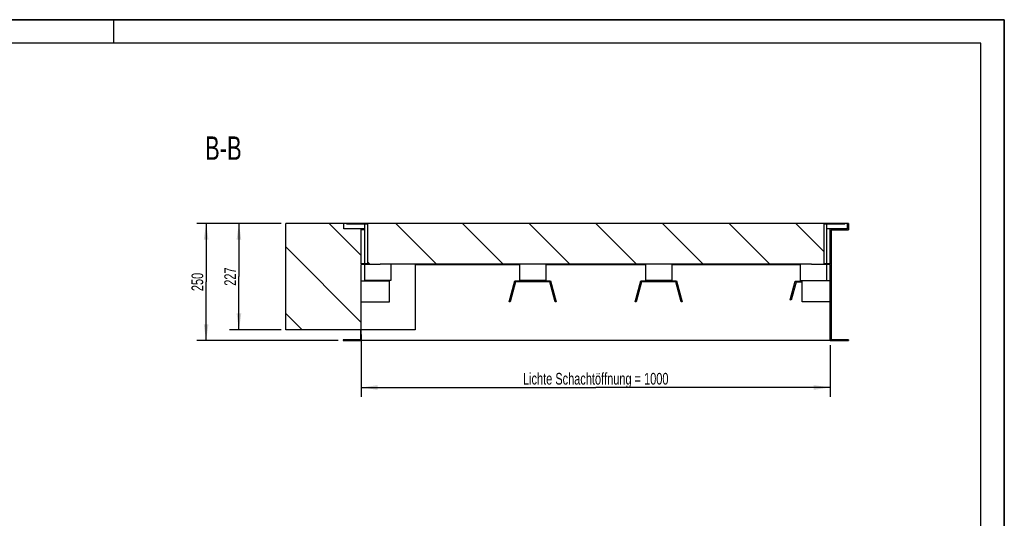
# Model space of a CAD drawing. Header units: millimetres. Extents: x 0 to 4200, y 0 to 2970.
# Tile 5 of 5: x 2100 to 4200, y 1907 to 2970. Entities that reach past the tile are written whole.
import ezdxf

# ---------------------------------------------------------------- set-up
doc = ezdxf.new("R2010")
doc.units = ezdxf.units.MM
doc.header["$LTSCALE"] = 231
doc.layers.get('0').update_dxf_attribs({"linetype": 'CONTINUOUS'})
for name, color, linetype in [('_2D-BEM', 7, 'CONTINUOUS'), ('_ACHSEN', 7, 'CONTINUOUS'), ('_ZEICHNUNGSELEM', 7, 'CONTINUOUS')]:
    doc.layers.add(name, color=color, linetype=linetype)
doc.styles.get("Standard").update_dxf_attribs({"font": 'txt', "width": 0.7})
doc.dimstyles.new('DIMSTYLE_1', dxfattribs={"dimtxt": 25, "dimasz": 35, "dimexe": 2, "dimexo": 1, "dimtad": 1, "dimdec": 1, "dimtxsty": 'Standard', "dimblk": '_FILLED', "dimblk1": '_FILLED', "dimblk2": '_FILLED', "dimcen": 0.09, "dimadec": 1, "dimazin": 2, "dimtp": 0.8, "dimtm": 0.8, "dimtfac": 1, "dimtdec": 1, "dimtofl": 0, "dimtmove": 0, "dimatfit": 3, "dimldrblk": '_FILLED', "dimfxl": 1, "dimtolj": 1, "dimarcsym": 0})
doc.dimstyles.new('DIMSTYLE_2', dxfattribs={"dimtxt": 25, "dimasz": 35, "dimexe": 2, "dimexo": 1, "dimtad": 1, "dimdec": 1, "dimtxsty": 'Standard', "dimblk": '_FILLED', "dimblk1": '_FILLED', "dimblk2": '_FILLED', "dimcen": 0.09, "dimadec": 1, "dimazin": 2, "dimtp": 0.5, "dimtm": 0.5, "dimtfac": 1, "dimtdec": 1, "dimtofl": 0, "dimtmove": 0, "dimatfit": 3, "dimldrblk": '_FILLED', "dimfxl": 1, "dimtolj": 1, "dimarcsym": 0})

# ---------------------------------------------------------------- blocks, each defined once
blk = doc.blocks.new('_FILLED')
at = {"color": 0, "linetype": 'ByBlock'}
blk.add_solid([(0, 0), (-1, 0.143), (-1, -0.143)], dxfattribs=at)
blk = doc.blocks.new('*D3')
at = {"layer": '_2D-BEM', "color": 2, "linetype": 'Continuous', "transparency": 16777216}
for p, q in [((2828.6, 2298.7), (2828.6, 2165.7)), ((3828.6, 2275.7), (3828.6, 2165.7)), ((2828.6, 2185.7), (3328.6, 2185.7)), ((3828.6, 2185.7), (3328.6, 2185.7))]:
    blk.add_line(p, q, dxfattribs=at)
at = {"layer": '_2D-BEM', "color": 2, "linetype": 'Continuous', "transparency": 16777216, "xscale": 35, "yscale": 35, "zscale": 35, "rotation": 180}
blk.add_blockref('_FILLED', (2828.6, 2185.7), dxfattribs=at)
at = {"layer": '_2D-BEM', "color": 2, "linetype": 'Continuous', "transparency": 16777216, "xscale": 35, "yscale": 35, "zscale": 35}
blk.add_blockref('_FILLED', (3828.6, 2185.7), dxfattribs=at)
at = {"layer": '_2D-BEM', "color": 2, "linetype": 'Continuous', "transparency": 16777216, "insert": (3328.6, 2216.9), "char_height": 25, "width": 723.571, "attachment_point": 2, "line_spacing_factor": 0.9}
blk.add_mtext('Lichte Schachtöffnung = 1000', dxfattribs=at)
blk = doc.blocks.new('*D4')
at = {"layer": '_2D-BEM', "color": 2, "linetype": 'Continuous', "transparency": 16777216}
for p, q in [((2657.6, 2535.7), (2477.6, 2535.7)), ((2497.6, 2535.7), (2497.6, 2410.7)), ((2497.6, 2285.7), (2497.6, 2410.7)), ((2779.6, 2285.7), (2477.6, 2285.7))]:
    blk.add_line(p, q, dxfattribs=at)
at = {"layer": '_2D-BEM', "color": 2, "linetype": 'Continuous', "transparency": 16777216, "xscale": 35, "yscale": 35, "zscale": 35}
for p, rotation in [((2497.6, 2535.7), 90), ((2497.6, 2285.7), 270)]:
    blk.add_blockref('_FILLED', p, dxfattribs=dict(at, rotation=rotation))
at = {"layer": '_2D-BEM', "color": 2, "linetype": 'Continuous', "transparency": 16777216, "insert": (2466.4, 2410.7), "char_height": 25, "width": 85.714, "attachment_point": 2, "rotation": 90, "line_spacing_factor": 0.9}
blk.add_mtext('250', dxfattribs=at)
blk = doc.blocks.new('*D5')
at = {"layer": '_2D-BEM', "color": 2, "linetype": 'Continuous', "transparency": 16777216}
for p, q in [((2657.6, 2535.7), (2547.6, 2535.7)), ((2567.6, 2535.7), (2567.6, 2422.2)), ((2567.6, 2308.7), (2567.6, 2422.2)), ((2657.6, 2308.7), (2547.6, 2308.7))]:
    blk.add_line(p, q, dxfattribs=at)
at = {"layer": '_2D-BEM', "color": 2, "linetype": 'Continuous', "transparency": 16777216, "xscale": 35, "yscale": 35, "zscale": 35}
for p, rotation in [((2567.6, 2535.7), 90), ((2567.6, 2308.7), 270)]:
    blk.add_blockref('_FILLED', p, dxfattribs=dict(at, rotation=rotation))
at = {"layer": '_2D-BEM', "color": 2, "linetype": 'Continuous', "transparency": 16777216, "insert": (2536.4, 2422.2), "char_height": 25, "width": 88.393, "attachment_point": 2, "rotation": 90, "line_spacing_factor": 0.9}
blk.add_mtext('227', dxfattribs=at)

msp = doc.modelspace()

# ---------------------------------------------------------------- hatches: boundary and pattern name
at = {"linetype": 'Continuous'}
h = msp.add_hatch(dxfattribs=at)
h.set_pattern_fill('ANSI31', color=2, angle=90, style=0, pattern_type=2)
h.set_pattern_definition([(135, (3328.62, 2535.68), (-71.118, -71.118), [])])
edge = h.paths.add_edge_path()
edge.add_line((3830.62, 2521.68), (3867.62, 2521.68))
edge.add_line((3830.62, 2521.68), (3830.62, 2287.68))
edge.add_line((3867.62, 2287.68), (3830.62, 2287.68))
edge.add_line((3867.62, 2287.68), (3867.62, 2285.68))
edge.add_line((3828.62, 2285.68), (3867.62, 2285.68))
edge.add_line((3828.62, 2285.68), (3828.62, 2447.68))
edge.add_line((3828.62, 2447.68), (3788.62, 2447.68))
edge.add_line((3788.62, 2447.68), (3788.62, 2449.68))
edge.add_line((2868.62, 2449.68), (3788.62, 2449.68))
edge.add_line((2868.62, 2447.68), (2868.62, 2449.68))
edge.add_line((2868.62, 2447.68), (2828.62, 2447.68))
edge.add_line((2828.62, 2285.68), (2828.62, 2447.68))
edge.add_line((2789.62, 2285.68), (2828.62, 2285.68))
edge.add_line((2789.62, 2287.68), (2789.62, 2285.68))
edge.add_line((2826.62, 2287.68), (2789.62, 2287.68))
edge.add_line((2826.62, 2308.68), (2826.62, 2287.68))
edge.add_line((2826.62, 2308.68), (2667.62, 2308.68))
edge.add_line((2667.62, 2308.68), (2667.62, 2535.68))
edge.add_line((2791.62, 2535.68), (2667.62, 2535.68))
edge.add_line((2791.62, 2523.68), (2791.62, 2535.68))
edge.add_line((2828.62, 2523.68), (2791.62, 2523.68))
edge.add_line((2828.62, 2449.68), (2828.62, 2523.68))
edge.add_line((2842.12, 2449.68), (2828.62, 2449.68))
edge.add_line((2842.12, 2533.68), (2842.12, 2449.68))
edge.add_line((2842.12, 2533.68), (2797.62, 2533.68))
edge.add_line((2797.62, 2533.68), (2797.62, 2535.68))
edge.add_line((3859.62, 2535.68), (2797.62, 2535.68))
edge.add_line((3859.62, 2533.68), (3859.62, 2535.68))
edge.add_line((3859.62, 2533.68), (3815.12, 2533.68))
edge.add_line((3815.12, 2533.68), (3815.12, 2449.68))
edge.add_line((3828.62, 2449.68), (3815.12, 2449.68))
edge.add_line((3828.62, 2449.68), (3828.62, 2523.68))
edge.add_line((3865.62, 2523.68), (3828.62, 2523.68))
edge.add_line((3865.62, 2523.68), (3865.62, 2535.68))
edge.add_line((3867.62, 2535.68), (3865.62, 2535.68))
edge.add_line((3867.62, 2535.68), (3867.62, 2521.68))

# ---------------------------------------------------------------- linework, layer by layer
at = {"color": 7, "linetype": 'Continuous'}
for p, q in [((0, 2970), (4200, 2970)), ((4200, 0), (4200, 2970)), ((2791.62, 2535.68), (2667.62, 2535.68)), ((2667.62, 2308.68), (2667.62, 2535.68)), ((2791.62, 2523.68), (2791.62, 2535.68)), ((2797.62, 2535.68), (2791.62, 2535.68)), ((2828.62, 2523.68), (2791.62, 2523.68)), ((3859.62, 2535.68), (2797.62, 2535.68)), ((2797.62, 2533.68), (2797.62, 2535.68)), ((2842.12, 2533.68), (2797.62, 2533.68)), ((2835.62, 2523.68), (2828.62, 2523.68)), ((2828.62, 2449.68), (2828.62, 2523.68)), ((2835.62, 2521.68), (2828.62, 2521.68)), ((2835.62, 2533.68), (2835.62, 2449.68)), ((2842.12, 2533.68), (2842.12, 2449.68)), ((3815.12, 2533.68), (3815.12, 2449.68)), ((3859.62, 2533.68), (3815.12, 2533.68)), ((3821.62, 2449.68), (3821.62, 2533.68)), ((3828.62, 2523.68), (3821.62, 2523.68)), ((3865.62, 2523.68), (3828.62, 2523.68)), ((3828.62, 2449.68), (3828.62, 2523.68)), ((3830.62, 2521.68), (3867.62, 2521.68)), ((3830.62, 2521.68), (3830.62, 2287.68)), ((3865.62, 2535.68), (3859.62, 2535.68)), ((3859.62, 2533.68), (3859.62, 2535.68)), ((3867.62, 2535.68), (3865.62, 2535.68)), ((3865.62, 2523.68), (3865.62, 2535.68)), ((3867.62, 2535.68), (3867.62, 2521.68)), ((2842.12, 2449.68), (2828.62, 2449.68)), ((2828.62, 2285.68), (2828.62, 2447.68)), ((2868.62, 2447.68), (2828.62, 2447.68)), ((2835.62, 2447.68), (2835.62, 2413.68)), ((2868.62, 2447.68), (2868.62, 2449.68)), ((2868.62, 2449.68), (3788.62, 2449.68)), ((2891.62, 2449.68), (2891.62, 2413.68)), ((2943.62, 2449.68), (2943.62, 2308.68)), ((3765.62, 2413.68), (3765.62, 2449.68)), ((3788.62, 2447.68), (3788.62, 2449.68)), ((3828.62, 2447.68), (3788.62, 2447.68)), ((3828.62, 2449.68), (3815.12, 2449.68)), ((3821.62, 2413.68), (3821.62, 2447.68)), ((3828.62, 2285.68), (3828.62, 2447.68)), ((2828.62, 2413.18), (2888.62, 2413.18)), ((2888.62, 2368.7), (2888.62, 2413.18)), ((3144.25, 2368.7), (3156.17, 2413.18)), ((3157.7, 2411.18), (3146.18, 2368.18)), ((3156.17, 2413.18), (3232.33, 2413.18)), ((3230.79, 2411.18), (3157.7, 2411.18)), ((3242.32, 2368.18), (3230.79, 2411.18)), ((3232.33, 2413.18), (3244.25, 2368.7)), ((3413, 2368.7), (3424.92, 2413.18)), ((3426.45, 2411.18), (3414.93, 2368.18)), ((3424.92, 2413.18), (3501.08, 2413.18)), ((3499.54, 2411.18), (3426.45, 2411.18)), ((3511.07, 2368.18), (3499.54, 2411.18)), ((3501.08, 2413.18), (3513, 2368.7)), ((3743.62, 2372.7), (3754.2, 2412.18)), ((3755.74, 2410.18), (3745.55, 2372.18)), ((3754.2, 2412.18), (3768.62, 2412.18)), ((3768.62, 2410.18), (3755.74, 2410.18)), ((3768.62, 2368.7), (3768.62, 2413.18)), ((3828.62, 2413.18), (3768.62, 2413.18)), ((2828.62, 2368.7), (2888.62, 2368.7)), ((2828.62, 2368.18), (2888.62, 2368.18)), ((2888.62, 2368.18), (2888.62, 2368.7)), ((3146.18, 2368.18), (3144.25, 2368.7)), ((3244.25, 2368.7), (3242.32, 2368.18)), ((3414.93, 2368.18), (3413, 2368.7)), ((3513, 2368.7), (3511.07, 2368.18)), ((3745.55, 2372.18), (3743.62, 2372.7)), ((3768.62, 2368.18), (3768.62, 2368.7)), ((3828.62, 2368.7), (3768.62, 2368.7)), ((3828.62, 2368.18), (3768.62, 2368.18)), ((2826.62, 2308.68), (2667.62, 2308.68)), ((2826.62, 2308.68), (2826.62, 2287.68)), ((2943.62, 2308.68), (2828.62, 2308.68)), ((2826.62, 2287.68), (2789.62, 2287.68)), ((2789.62, 2287.68), (2789.62, 2285.68)), ((2789.62, 2285.68), (2828.62, 2285.68)), ((3828.62, 2285.68), (2828.62, 2285.68)), ((3828.62, 2285.68), (3867.62, 2285.68)), ((3867.62, 2287.68), (3830.62, 2287.68)), ((3867.62, 2287.68), (3867.62, 2285.68))]:
    msp.add_line(p, q, dxfattribs=at)
at = {"color": 3, "linetype": 'Continuous'}
for p, q in [((4200, 2970), (0, 2970)), ((2300, 2970), (2300, 2920)), ((4200, 2970), (4200, 0))]:
    msp.add_line(p, q, dxfattribs=at)
at = {"color": 5, "linetype": 'Continuous'}
for p, q in [((4150, 2920), (50, 2920)), ((4150, 50), (4150, 2920))]:
    msp.add_line(p, q, dxfattribs=at)
at = {"layer": '_ACHSEN', "color": 7, "linetype": 'Continuous'}
for p, q in [((2943.62, 2447.68), (3166.7, 2447.68)), ((3166.25, 2447.68), (3166.25, 2413.68)), ((3166.7, 2449.68), (3166.7, 2447.68)), ((3221.8, 2449.68), (3221.8, 2447.68)), ((3221.8, 2447.68), (3435.45, 2447.68)), ((3222.25, 2447.68), (3222.25, 2413.68)), ((3435, 2447.68), (3435, 2413.68)), ((3435.45, 2449.68), (3435.45, 2447.68)), ((3490.55, 2449.68), (3490.55, 2447.68)), ((3490.55, 2447.68), (3765.62, 2447.68)), ((3491, 2447.68), (3491, 2413.68)), ((2863.62, 2413.68), (2835.62, 2413.68)), ((2891.62, 2413.68), (2863.62, 2413.68)), ((3222.25, 2413.68), (3166.25, 2413.68)), ((3491, 2413.68), (3435, 2413.68)), ((3765.62, 2413.68), (3793.62, 2413.68)), ((3793.62, 2413.68), (3821.62, 2413.68))]:
    msp.add_line(p, q, dxfattribs=at)

# ---------------------------------------------------------------- texts
at = {"layer": '_ZEICHNUNGSELEM', "color": 2, "linetype": 'Continuous', "insert": (2573.39, 2721.19), "char_height": 50, "width": 171.4286, "attachment_point": 3, "line_spacing_factor": 0.9}
msp.add_mtext('B-B', dxfattribs=at)

# ---------------------------------------------------------------- dimensions: what is measured, and where the dimension line sits
at = {"layer": '_2D-BEM', "color": 2, "linetype": 'Continuous'}
for base, p1, picture, middle in [((2497.62, 2535.68), (2780.62, 2285.68), '*D4', (2497.62, 2407.11)), ((2567.62, 2535.68), (2658.62, 2308.68), '*D5', (2567.62, 2418.61))]:
    dim = msp.add_linear_dim(base=base, p1=p1, p2=(2658.62, 2535.68), angle=90, dimstyle='DIMSTYLE_2', dxfattribs=at)
    dim.commit()
    dim.dimension.update_dxf_attribs({"geometry": picture, "text_midpoint": middle, "dimtype": 160})
dim = msp.add_linear_dim(base=(3828.62, 2185.68), p1=(2828.62, 2299.68), p2=(3828.62, 2276.68), text='Lichte Schachtöffnung = <>', dimstyle='DIMSTYLE_1', dxfattribs=at)
dim.commit()
dim.dimension.update_dxf_attribs({"geometry": '*D3', "text_midpoint": (3328.62, 2185.68), "dimtype": 160})

doc.saveas('drawing.dxf')
